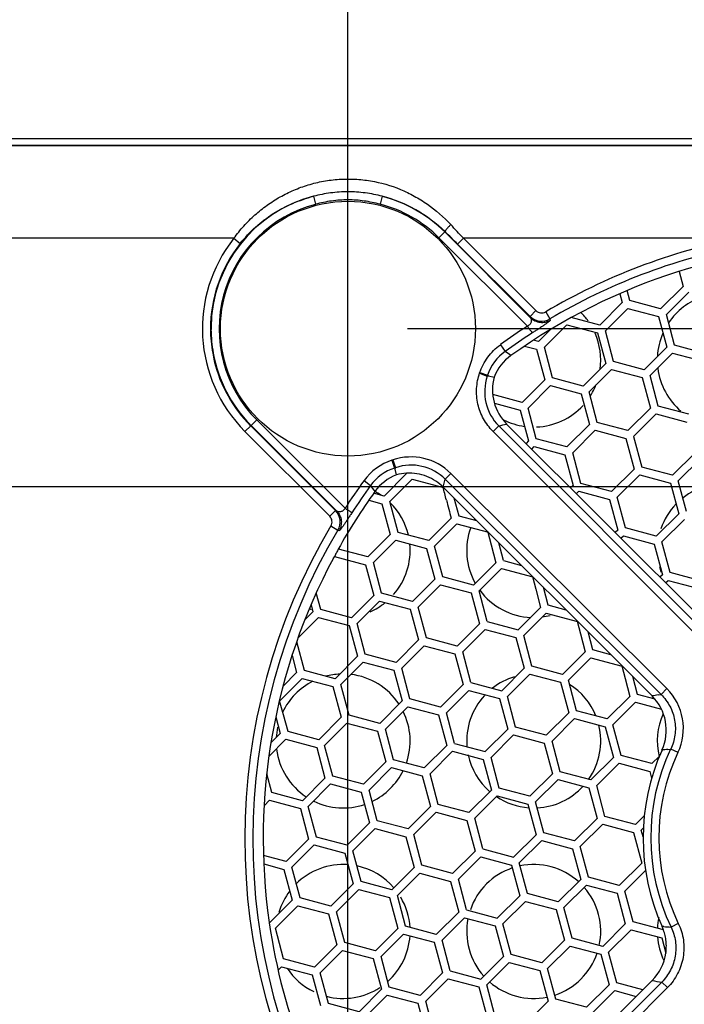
# Model space of a CAD drawing. Header units: inches. Extents: x 0 to 34, y 0 to 22.
# Tile 11 of 60: x 19 to 19.8, y 4.1 to 5.3. Entities that reach past the tile are written whole.
import ezdxf

# ---------------------------------------------------------------- set-up
doc = ezdxf.new("R2010")
doc.units = ezdxf.units.IN
doc.header["$LTSCALE"] = 1.87
doc.header["$MEASUREMENT"] = 0
doc.layers.get('0').update_dxf_attribs({"linetype": 'CONTINUOUS'})
doc.layers.add('DIMENSIONS', color=7, linetype='CONTINUOUS')
doc.styles.get("Standard").update_dxf_attribs({"font": 'txt', "width": 0.8})
doc.dimstyles.new('DIMSTYLE_1', dxfattribs={"dimtxt": 0.125, "dimasz": 0.18, "dimexe": 0.125, "dimexo": 0.0625, "dimgap": 0.0625, "dimtad": 0, "dimtih": 1, "dimtoh": 1, "dimdec": 3, "dimzin": 4, "dimdsep": 46, "dimtxsty": 'STANDARD', "dimblk": '_FILLED', "dimblk1": '_FILLED', "dimblk2": '_FILLED', "dimcen": 0.09, "dimadec": 0, "dimazin": 0, "dimtp": 0.01, "dimtm": 0.01, "dimtfac": 1, "dimtdec": 3, "dimtofl": 0, "dimtmove": 0, "dimatfit": 3, "dimldrblk": '_FILLED', "dimfxl": 1, "dimtolj": 1, "dimtzin": 4, "dimarcsym": 0})

# ---------------------------------------------------------------- blocks, each defined once
blk = doc.blocks.new('_FILLED')
at = {"color": 0, "linetype": 'BYBLOCK'}
blk.add_solid([(0, 0), (-1, 0.1736), (-1, -0.1736)], dxfattribs=at)
blk = doc.blocks.new('*D7')
at = {"layer": 'DIMENSIONS', "color": 2, "linetype": 'CONTINUOUS'}
for p, q in [((19.4011, 3.7344), (19.4011, 5.8327)), ((20.6611, 3.7438), (20.6611, 5.8327)), ((19.4011, 5.7077), (19.0411, 5.7077)), ((20.6611, 5.7077), (21.0211, 5.7077))]:
    blk.add_line(p, q, dxfattribs=at)
at = {"layer": 'DIMENSIONS', "color": 2, "linetype": 'CONTINUOUS', "xscale": 0.18, "yscale": 0.18, "zscale": 0.18}
blk.add_blockref('_FILLED', (19.4011, 5.7077), dxfattribs=at)
at = {"layer": 'DIMENSIONS', "color": 2, "linetype": 'CONTINUOUS', "xscale": 0.18, "yscale": 0.18, "zscale": 0.18, "rotation": 180}
blk.add_blockref('_FILLED', (20.6611, 5.7077), dxfattribs=at)
at = {"layer": 'DIMENSIONS', "color": 2, "linetype": 'CONTINUOUS', "insert": (20.0311, 5.7702), "char_height": 0.125, "width": 1.025, "attachment_point": 2, "line_spacing_factor": 0.9}
blk.add_mtext('1.260{\\Ftxt.shx;\\W1.000000;\\H0.125000; }[32]', dxfattribs=at)
blk = doc.blocks.new('*D8')
at = {"layer": 'DIMENSIONS', "color": 2, "linetype": 'CONTINUOUS'}
for p, q in [((22.5459, 4.9675), (22.5459, 5.3275)), ((19.4749, 4.9675), (22.6709, 4.9675)), ((19.4562, 3.7075), (22.6709, 3.7075)), ((22.5459, 3.7075), (22.5459, 3.3475))]:
    blk.add_line(p, q, dxfattribs=at)
at = {"layer": 'DIMENSIONS', "color": 2, "linetype": 'CONTINUOUS', "xscale": 0.18, "yscale": 0.18, "zscale": 0.18}
for p, rotation in [((22.5459, 4.9675), 270), ((22.5459, 3.7075), 90)]:
    blk.add_blockref('_FILLED', p, dxfattribs=dict(at, rotation=rotation))
at = {"layer": 'DIMENSIONS', "color": 2, "linetype": 'CONTINUOUS', "insert": (22.5459, 4.4), "char_height": 0.125, "width": 0.5, "attachment_point": 2, "line_spacing_factor": 0.9}
blk.add_mtext('1.260\\P[32]', dxfattribs=at)
blk = doc.blocks.new('*D9')
at = {"layer": 'DIMENSIONS', "color": 2, "linetype": 'CONTINUOUS'}
for p, q in [((17.6787, 4.835), (17.6787, 6.3327)), ((20.9977, 4.835), (20.9977, 6.3327)), ((17.6787, 6.2077), (18.6632, 6.2077)), ((20.9977, 6.2077), (20.0132, 6.2077))]:
    blk.add_line(p, q, dxfattribs=at)
at = {"layer": 'DIMENSIONS', "color": 2, "linetype": 'CONTINUOUS', "xscale": 0.18, "yscale": 0.18, "zscale": 0.18, "rotation": 180}
blk.add_blockref('_FILLED', (17.6787, 6.2077), dxfattribs=at)
at = {"layer": 'DIMENSIONS', "color": 2, "linetype": 'CONTINUOUS', "xscale": 0.18, "yscale": 0.18, "zscale": 0.18}
blk.add_blockref('_FILLED', (20.9977, 6.2077), dxfattribs=at)
at = {"layer": 'DIMENSIONS', "color": 2, "linetype": 'CONTINUOUS', "insert": (19.3382, 6.2702), "char_height": 0.125, "width": 1.225, "attachment_point": 2, "line_spacing_factor": 0.9}
blk.add_mtext('3.319{\\Ftxt.shx;\\W1.000000;\\H0.125000; }[84.3]', dxfattribs=at)
blk = doc.blocks.new('*D10')
at = {"layer": 'DIMENSIONS', "color": 2, "linetype": 'CONTINUOUS'}
for p, q in [((21.8645, 4.7725), (21.8645, 5.1325)), ((17.8868, 4.7725), (21.9895, 4.7725)), ((17.8401, 3.9025), (21.9895, 3.9025)), ((21.8645, 3.9025), (21.8645, 3.5425))]:
    blk.add_line(p, q, dxfattribs=at)
at = {"layer": 'DIMENSIONS', "color": 2, "linetype": 'CONTINUOUS', "xscale": 0.18, "yscale": 0.18, "zscale": 0.18}
for p, rotation in [((21.8645, 4.7725), 270), ((21.8645, 3.9025), 90)]:
    blk.add_blockref('_FILLED', p, dxfattribs=dict(at, rotation=rotation))
at = {"layer": 'DIMENSIONS', "color": 2, "linetype": 'CONTINUOUS', "insert": (21.7645, 4.4), "char_height": 0.125, "width": 0.6, "attachment_point": 2, "line_spacing_factor": 0.9}
blk.add_mtext('.870\\P[22.1]', dxfattribs=at)

msp = doc.modelspace()

# ---------------------------------------------------------------- linework, layer by layer
at = {"color": 7, "linetype": 'CONTINUOUS'}
for p, q in [((16.3827, 5.2027), (21.1899, 5.2027)), ((17.507, 5.1944), (21.1899, 5.1944)), ((17.507, 5.1939), (21.1899, 5.1939)), ((19.3587, 5.1312), (19.3612, 5.1213)), ((19.4436, 5.1312), (19.4411, 5.1213)), ((19.2602, 5.0793), (17.4741, 5.0793)), ((19.2602, 5.0793), (19.268, 5.0729)), ((19.5207, 5.0871), (19.5136, 5.0798)), ((19.623, 4.9705), (19.5136, 5.0798)), ((19.5211, 5.0875), (19.5207, 5.0871)), ((19.6269, 4.981), (19.5207, 5.0871)), ((19.5438, 5.0793), (19.5367, 5.072)), ((19.8836, 5.0793), (19.5438, 5.0793)), ((19.5438, 5.0793), (19.6333, 4.9898)), ((19.5367, 5.072), (19.6263, 4.9826)), ((19.8103, 5.0382), (19.8153, 5.0198)), ((19.8153, 5.0198), (19.7875, 4.9921)), ((19.737, 5.0107), (19.7399, 4.9997)), ((19.7496, 5.0022), (19.7462, 5.0147)), ((19.7946, 4.985), (19.8223, 5.0128)), ((19.7399, 4.9997), (19.7122, 4.9719)), ((19.7192, 4.9648), (19.747, 4.9926)), ((19.747, 4.9926), (19.7849, 4.9824)), ((19.7875, 4.9921), (19.7496, 5.0022)), ((19.6333, 4.9898), (19.6263, 4.9826)), ((19.6263, 4.9826), (19.6269, 4.981)), ((19.6455, 4.9883), (19.6506, 4.9795)), ((19.6506, 4.9795), (19.6512, 4.978)), ((19.7122, 4.9719), (19.6771, 4.9813)), ((19.7849, 4.9824), (19.7951, 4.9445)), ((19.8047, 4.9471), (19.7946, 4.985)), ((19.6439, 4.9446), (19.6717, 4.9724)), ((19.6717, 4.9724), (19.7096, 4.9622)), ((19.6519, 4.9668), (19.6368, 4.9517)), ((19.7096, 4.9622), (19.7197, 4.9243)), ((19.7294, 4.9269), (19.7192, 4.9648)), ((19.5895, 4.9477), (19.5953, 4.9394)), ((19.6194, 4.946), (19.6342, 4.942)), ((19.6368, 4.9517), (19.6305, 4.9534)), ((19.6541, 4.9067), (19.6439, 4.9446)), ((19.7951, 4.9445), (19.7673, 4.9167)), ((19.8427, 4.9369), (19.8047, 4.9471)), ((19.6342, 4.942), (19.6444, 4.9041)), ((19.7744, 4.9097), (19.8022, 4.9374)), ((19.8022, 4.9374), (19.8401, 4.9273)), ((19.7197, 4.9243), (19.692, 4.8966)), ((19.7673, 4.9167), (19.7294, 4.9269)), ((19.5639, 4.9123), (19.5733, 4.9089)), ((19.5642, 4.9133), (19.5736, 4.9099)), ((19.5733, 4.9089), (19.575, 4.9091)), ((19.575, 4.9091), (19.5736, 4.9099)), ((19.575, 4.9091), (19.5818, 4.9076)), ((19.692, 4.8966), (19.6541, 4.9067)), ((19.6991, 4.8895), (19.7268, 4.9172)), ((19.7268, 4.9172), (19.7647, 4.9071)), ((19.7647, 4.9071), (19.7749, 4.8692)), ((19.7846, 4.8718), (19.7744, 4.9097)), ((19.6444, 4.9041), (19.6166, 4.8764)), ((19.6237, 4.8693), (19.6515, 4.8971)), ((19.6515, 4.8971), (19.6894, 4.8869)), ((19.6166, 4.8764), (19.58, 4.8862)), ((19.6894, 4.8869), (19.6996, 4.849)), ((19.7092, 4.8516), (19.6991, 4.8895)), ((19.5821, 4.8753), (19.6141, 4.8667)), ((19.8225, 4.8616), (19.7846, 4.8718)), ((19.6141, 4.8667), (19.6242, 4.8288)), ((19.6339, 4.8314), (19.6237, 4.8693)), ((19.7749, 4.8692), (19.7471, 4.8414)), ((19.782, 4.8621), (19.7542, 4.8343)), ((19.782, 4.8621), (19.8199, 4.8519)), ((19.2739, 4.8405), (19.281, 4.8473)), ((19.3856, 4.7426), (19.281, 4.8473)), ((19.2814, 4.8478), (19.2885, 4.8547)), ((19.2814, 4.8478), (19.3872, 4.7419)), ((19.2885, 4.8547), (19.3976, 4.7455)), ((19.5804, 4.8405), (19.5874, 4.8473)), ((19.8533, 4.5807), (19.5874, 4.8473)), ((19.8553, 4.5916), (19.5972, 4.8496)), ((19.6996, 4.849), (19.6718, 4.8212)), ((19.7471, 4.8414), (19.7092, 4.8516)), ((19.3786, 4.7357), (19.2739, 4.8405)), ((19.8463, 4.5739), (19.5804, 4.8405)), ((19.7066, 4.8419), (19.6789, 4.8141)), ((19.7066, 4.8419), (19.7446, 4.8317)), ((19.7542, 4.8343), (19.7644, 4.7964)), ((19.6242, 4.8288), (19.6212, 4.8257)), ((19.6282, 4.8186), (19.6313, 4.8217)), ((19.6313, 4.8217), (19.6692, 4.8115)), ((19.6718, 4.8212), (19.6339, 4.8314)), ((19.7446, 4.8317), (19.7547, 4.7938)), ((19.6692, 4.8115), (19.6794, 4.7736)), ((19.689, 4.7762), (19.6789, 4.8141)), ((19.8301, 4.814), (19.8023, 4.7862)), ((19.4555, 4.8048), (19.4586, 4.7952)), ((19.4566, 4.8052), (19.4598, 4.7956)), ((19.8371, 4.8069), (19.8094, 4.7792)), ((19.474, 4.7888), (19.4458, 4.7606)), ((19.4586, 4.7952), (19.4596, 4.7936)), ((19.4596, 4.7936), (19.4598, 4.7956)), ((19.4611, 4.7868), (19.4596, 4.7936)), ((19.5284, 4.7886), (19.5214, 4.7813)), ((19.5284, 4.7886), (19.7951, 4.5226)), ((19.7547, 4.7938), (19.727, 4.7661)), ((19.734, 4.759), (19.7618, 4.7867)), ((19.7618, 4.7867), (19.7997, 4.7766)), ((19.8023, 4.7862), (19.7644, 4.7964)), ((19.421, 4.7796), (19.4291, 4.7736)), ((19.4529, 4.7536), (19.4806, 4.7813)), ((19.4806, 4.7813), (19.5194, 4.7712)), ((19.5206, 4.778), (19.5214, 4.7813)), ((19.5214, 4.7813), (19.7881, 4.5153)), ((19.6794, 4.7736), (19.6763, 4.7706)), ((19.727, 4.7661), (19.689, 4.7762)), ((19.7997, 4.7766), (19.8099, 4.7387)), ((19.8195, 4.7413), (19.8094, 4.7792)), ((19.4458, 4.7606), (19.4329, 4.7641)), ((19.519, 4.7714), (19.777, 4.5134)), ((19.6834, 4.7635), (19.6865, 4.7666)), ((19.6865, 4.7666), (19.7244, 4.7564)), ((19.4268, 4.7554), (19.4432, 4.751)), ((19.4432, 4.751), (19.4534, 4.713)), ((19.463, 4.7156), (19.4529, 4.7536)), ((19.5384, 4.7358), (19.5324, 4.758)), ((19.7244, 4.7564), (19.7345, 4.7185)), ((19.7442, 4.7211), (19.734, 4.759)), ((19.3786, 4.7357), (19.3856, 4.7426)), ((19.3872, 4.7419), (19.3856, 4.7426)), ((19.5605, 4.7299), (19.5384, 4.7358)), ((19.8099, 4.7387), (19.7821, 4.7109)), ((19.3801, 4.7236), (19.3887, 4.7183)), ((19.5287, 4.7332), (19.5009, 4.7055)), ((19.508, 4.6984), (19.5358, 4.7262)), ((19.5358, 4.7262), (19.5747, 4.7157)), ((19.7892, 4.7038), (19.8169, 4.7316)), ((19.3902, 4.7176), (19.3887, 4.7183)), ((19.4534, 4.713), (19.4256, 4.6853)), ((19.5009, 4.7055), (19.463, 4.7156)), ((19.5741, 4.716), (19.5781, 4.7004)), ((19.7345, 4.7185), (19.7315, 4.7154)), ((19.7385, 4.7083), (19.7416, 4.7114)), ((19.7416, 4.7114), (19.7795, 4.7012)), ((19.7821, 4.7109), (19.7442, 4.7211)), ((19.4327, 4.6782), (19.4604, 4.706)), ((19.4604, 4.706), (19.4983, 4.6958)), ((19.5781, 4.7004), (19.5839, 4.6781)), ((19.5935, 4.6807), (19.5876, 4.7029)), ((19.7795, 4.7012), (19.7897, 4.6633)), ((19.7994, 4.6659), (19.7892, 4.7038)), ((19.4256, 4.6853), (19.3893, 4.695)), ((19.4983, 4.6958), (19.5085, 4.6579)), ((19.5182, 4.6605), (19.508, 4.6984)), ((19.3832, 4.6839), (19.3851, 4.6858)), ((19.3847, 4.6859), (19.423, 4.6756)), ((19.423, 4.6756), (19.4332, 4.6377)), ((19.4428, 4.6403), (19.4327, 4.6782)), ((19.5839, 4.6781), (19.5561, 4.6503)), ((19.5935, 4.6807), (19.6157, 4.6747)), ((19.5632, 4.6433), (19.5909, 4.671)), ((19.5909, 4.671), (19.6298, 4.6606)), ((19.7897, 4.6633), (19.7866, 4.6602)), ((19.8373, 4.6558), (19.7994, 4.6659)), ((19.5085, 4.6579), (19.4808, 4.6301)), ((19.4878, 4.6231), (19.5156, 4.6508)), ((19.5156, 4.6508), (19.5535, 4.6407)), ((19.5561, 4.6503), (19.5182, 4.6605)), ((19.6292, 4.6609), (19.6333, 4.6453)), ((19.7937, 4.6532), (19.7968, 4.6563)), ((19.7968, 4.6563), (19.8347, 4.6461)), ((19.3675, 4.6201), (19.3619, 4.6408)), ((19.4808, 4.6301), (19.4428, 4.6403)), ((19.5535, 4.6407), (19.5637, 4.6027)), ((19.5733, 4.6053), (19.5632, 4.6433)), ((19.6333, 4.6453), (19.639, 4.6229)), ((19.6487, 4.6255), (19.6427, 4.6477)), ((19.3555, 4.6262), (19.3578, 4.6175)), ((19.4332, 4.6377), (19.4054, 4.6099)), ((19.4125, 4.6029), (19.4402, 4.6306)), ((19.4402, 4.6306), (19.4782, 4.6205)), ((19.3578, 4.6175), (19.3479, 4.6075)), ((19.4054, 4.6099), (19.3675, 4.6201)), ((19.4782, 4.6205), (19.4883, 4.5826)), ((19.498, 4.5851), (19.4878, 4.6231)), ((19.639, 4.6229), (19.6113, 4.5952)), ((19.6183, 4.5881), (19.6461, 4.6159)), ((19.6461, 4.6159), (19.685, 4.6054)), ((19.6708, 4.6196), (19.6487, 4.6255)), ((19.3393, 4.5849), (19.3649, 4.6104)), ((19.3649, 4.6104), (19.4028, 4.6003)), ((19.4226, 4.565), (19.4125, 4.6029)), ((19.5637, 4.6027), (19.5359, 4.575)), ((19.5733, 4.6053), (19.6113, 4.5952)), ((19.6844, 4.6057), (19.6884, 4.5901)), ((19.4028, 4.6003), (19.413, 4.5624)), ((19.543, 4.5679), (19.5707, 4.5957)), ((19.5707, 4.5957), (19.6087, 4.5855)), ((19.6884, 4.5901), (19.6942, 4.5678)), ((19.7038, 4.5704), (19.6979, 4.5925)), ((19.3473, 4.5448), (19.3378, 4.5804)), ((19.4883, 4.5826), (19.4606, 4.5548)), ((19.5359, 4.575), (19.498, 4.5851)), ((19.6087, 4.5855), (19.6188, 4.5476)), ((19.6285, 4.5502), (19.6183, 4.5881)), ((19.4676, 4.5477), (19.4954, 4.5755)), ((19.4954, 4.5755), (19.5333, 4.5653)), ((19.5333, 4.5653), (19.5435, 4.5274)), ((19.5531, 4.53), (19.543, 4.5679)), ((19.6942, 4.5678), (19.6664, 4.54)), ((19.726, 4.5644), (19.7038, 4.5704)), ((19.332, 4.5633), (19.3376, 4.5422)), ((19.413, 4.5624), (19.3852, 4.5346)), ((19.3923, 4.5275), (19.4201, 4.5553)), ((19.4201, 4.5553), (19.458, 4.5451)), ((19.4606, 4.5548), (19.4226, 4.565)), ((19.6735, 4.533), (19.7012, 4.5607)), ((19.7012, 4.5607), (19.7401, 4.5503)), ((19.3376, 4.5422), (19.3209, 4.5254)), ((19.3852, 4.5346), (19.3473, 4.5448)), ((19.458, 4.5451), (19.4681, 4.5072)), ((19.4778, 4.5098), (19.4676, 4.5477)), ((19.6188, 4.5476), (19.5911, 4.5198)), ((19.6664, 4.54), (19.6285, 4.5502)), ((19.7395, 4.5506), (19.7436, 4.5349)), ((19.3161, 4.5065), (19.3447, 4.5351)), ((19.3447, 4.5351), (19.3826, 4.5249)), ((19.5531, 4.53), (19.5911, 4.5198)), ((19.5981, 4.5128), (19.6259, 4.5405)), ((19.6259, 4.5405), (19.6638, 4.5304)), ((19.6638, 4.5304), (19.674, 4.4924)), ((19.6836, 4.495), (19.6735, 4.533)), ((19.7436, 4.5349), (19.7493, 4.5126)), ((19.759, 4.5152), (19.753, 4.5374)), ((19.3826, 4.5249), (19.3928, 4.487)), ((19.4025, 4.4896), (19.3923, 4.5275)), ((19.5435, 4.5274), (19.5157, 4.4996)), ((19.5228, 4.4926), (19.5506, 4.5203)), ((19.5506, 4.5203), (19.5885, 4.5102)), ((19.7951, 4.5226), (19.7881, 4.5153)), ((19.3213, 4.4902), (19.3164, 4.5074)), ((19.4681, 4.5072), (19.4404, 4.4794)), ((19.5157, 4.4996), (19.4778, 4.5098)), ((19.5885, 4.5102), (19.5986, 4.4723)), ((19.6083, 4.4748), (19.5981, 4.5128)), ((19.7493, 4.5126), (19.7216, 4.4849)), ((19.7286, 4.4778), (19.7564, 4.5056)), ((19.7564, 4.5056), (19.7887, 4.4969)), ((19.7807, 4.5094), (19.759, 4.5152)), ((19.7844, 4.5147), (19.7881, 4.5153)), ((19.4475, 4.4724), (19.4752, 4.5001)), ((19.4752, 4.5001), (19.5131, 4.49)), ((19.533, 4.4546), (19.5228, 4.4926)), ((19.674, 4.4924), (19.6462, 4.4647)), ((19.7216, 4.4849), (19.6836, 4.495)), ((19.3119, 4.4875), (19.3175, 4.4668)), ((19.3271, 4.4694), (19.3213, 4.4902)), ((19.3928, 4.487), (19.365, 4.4593)), ((19.4404, 4.4794), (19.4025, 4.4896)), ((19.5131, 4.49), (19.5233, 4.4521)), ((19.6533, 4.4576), (19.6811, 4.4854)), ((19.6811, 4.4854), (19.719, 4.4752)), ((19.365, 4.4593), (19.3271, 4.4694)), ((19.3721, 4.4522), (19.3999, 4.4799)), ((19.3999, 4.4799), (19.4378, 4.4698)), ((19.4378, 4.4698), (19.448, 4.4319)), ((19.4576, 4.4345), (19.4475, 4.4724)), ((19.5986, 4.4723), (19.5709, 4.4445)), ((19.6462, 4.4647), (19.6083, 4.4748)), ((19.719, 4.4752), (19.7291, 4.4373)), ((19.7388, 4.4399), (19.7286, 4.4778)), ((19.3034, 4.4386), (19.3245, 4.4598)), ((19.3175, 4.4668), (19.3059, 4.4553)), ((19.3245, 4.4598), (19.3625, 4.4496)), ((19.578, 4.4374), (19.6057, 4.4652)), ((19.6057, 4.4652), (19.6436, 4.455)), ((19.6635, 4.4197), (19.6533, 4.4576)), ((19.3625, 4.4496), (19.3726, 4.4117)), ((19.3823, 4.4143), (19.3721, 4.4522)), ((19.5233, 4.4521), (19.4955, 4.4243)), ((19.5026, 4.4172), (19.5304, 4.445)), ((19.5304, 4.445), (19.5683, 4.4348)), ((19.533, 4.4546), (19.5709, 4.4445)), ((19.6436, 4.455), (19.6538, 4.4171)), ((19.7964, 4.4472), (19.8, 4.4474)), ((19.809, 4.4434), (19.8, 4.4474)), ((19.448, 4.4319), (19.4202, 4.4041)), ((19.4955, 4.4243), (19.4576, 4.4345)), ((19.5683, 4.4348), (19.5785, 4.3969)), ((19.5881, 4.3995), (19.578, 4.4374)), ((19.7291, 4.4373), (19.7014, 4.4095)), ((19.7767, 4.4297), (19.7388, 4.4399)), ((19.7767, 4.4297), (19.786, 4.439)), ((19.4273, 4.397), (19.455, 4.4248)), ((19.455, 4.4248), (19.493, 4.4146)), ((19.7014, 4.4095), (19.6635, 4.4197)), ((19.7085, 4.4025), (19.7362, 4.4302)), ((19.7362, 4.4302), (19.7741, 4.4201)), ((19.7741, 4.4201), (19.7764, 4.4117)), ((19.3069, 4.3941), (19.3008, 4.4171)), ((19.3726, 4.4117), (19.3449, 4.3839)), ((19.4202, 4.4041), (19.3823, 4.4143)), ((19.493, 4.4146), (19.5031, 4.3767)), ((19.5128, 4.3793), (19.5026, 4.4172)), ((19.6538, 4.4171), (19.626, 4.3893)), ((19.6331, 4.3823), (19.6609, 4.41)), ((19.6609, 4.41), (19.6988, 4.3999)), ((19.3519, 4.3768), (19.3797, 4.4046)), ((19.3797, 4.4046), (19.4176, 4.3944)), ((19.4374, 4.3591), (19.4273, 4.397)), ((19.5785, 4.3969), (19.5507, 4.3691)), ((19.626, 4.3893), (19.5881, 4.3995)), ((19.6988, 4.3999), (19.709, 4.362)), ((19.7186, 4.3645), (19.7085, 4.4025)), ((19.2975, 4.3776), (19.3044, 4.3844)), ((19.3044, 4.3844), (19.3423, 4.3743)), ((19.3449, 4.3839), (19.3069, 4.3941)), ((19.4176, 4.3944), (19.4278, 4.3565)), ((19.5578, 4.3621), (19.5855, 4.3898)), ((19.5855, 4.3898), (19.6235, 4.3797)), ((19.3423, 4.3743), (19.3524, 4.3363)), ((19.3621, 4.3389), (19.3519, 4.3768)), ((19.5031, 4.3767), (19.4754, 4.349)), ((19.5507, 4.3691), (19.5128, 4.3793)), ((19.6235, 4.3797), (19.6336, 4.3418)), ((19.6433, 4.3443), (19.6331, 4.3823)), ((19.4754, 4.349), (19.4374, 4.3591)), ((19.4824, 4.3419), (19.5102, 4.3696)), ((19.5102, 4.3696), (19.5481, 4.3595)), ((19.5481, 4.3595), (19.5583, 4.3216)), ((19.5679, 4.3242), (19.5578, 4.3621)), ((19.709, 4.362), (19.6812, 4.3342)), ((19.7565, 4.3544), (19.7186, 4.3645)), ((19.7673, 4.3651), (19.7565, 4.3544)), ((19.4278, 4.3565), (19.4, 4.3288)), ((19.4071, 4.3217), (19.4349, 4.3495)), ((19.4349, 4.3495), (19.4728, 4.3393)), ((19.6883, 4.3271), (19.716, 4.3549)), ((19.716, 4.3549), (19.754, 4.3447)), ((19.7636, 4.3473), (19.7661, 4.3498)), ((19.7658, 4.339), (19.7636, 4.3473)), ((19.3524, 4.3363), (19.3247, 4.3086)), ((19.4, 4.3288), (19.3621, 4.3389)), ((19.4728, 4.3393), (19.4829, 4.3014)), ((19.4926, 4.304), (19.4824, 4.3419)), ((19.6336, 4.3418), (19.6059, 4.314)), ((19.6129, 4.3069), (19.6407, 4.3347)), ((19.6407, 4.3347), (19.6786, 4.3245)), ((19.6812, 4.3342), (19.6433, 4.3443)), ((19.754, 4.3447), (19.7641, 4.3068)), ((19.3318, 4.3015), (19.3595, 4.3293)), ((19.3595, 4.3293), (19.3974, 4.3191)), ((19.5679, 4.3242), (19.6059, 4.314)), ((19.6786, 4.3245), (19.6888, 4.2866)), ((19.6984, 4.2892), (19.6883, 4.3271)), ((19.3247, 4.3086), (19.2968, 4.3161)), ((19.3974, 4.3191), (19.4076, 4.2812)), ((19.4173, 4.2838), (19.4071, 4.3217)), ((19.5583, 4.3216), (19.5305, 4.2938)), ((19.5376, 4.2867), (19.5654, 4.3145)), ((19.5654, 4.3145), (19.6033, 4.3043)), ((19.2971, 4.3056), (19.3221, 4.2989)), ((19.3221, 4.2989), (19.3323, 4.261)), ((19.3419, 4.2636), (19.3318, 4.3015)), ((19.4829, 4.3014), (19.4552, 4.2736)), ((19.5305, 4.2938), (19.4926, 4.304)), ((19.6033, 4.3043), (19.6134, 4.2664)), ((19.6231, 4.269), (19.6129, 4.3069)), ((19.7641, 4.3068), (19.7364, 4.279)), ((19.4623, 4.2665), (19.49, 4.2943)), ((19.49, 4.2943), (19.5279, 4.2841)), ((19.5478, 4.2488), (19.5376, 4.2867)), ((19.6888, 4.2866), (19.661, 4.2588)), ((19.7364, 4.279), (19.6984, 4.2892)), ((19.7434, 4.272), (19.7689, 4.2974)), ((19.4076, 4.2812), (19.3798, 4.2534)), ((19.3869, 4.2463), (19.4147, 4.2741)), ((19.4147, 4.2741), (19.4526, 4.264)), ((19.4552, 4.2736), (19.4173, 4.2838)), ((19.5279, 4.2841), (19.5381, 4.2462)), ((19.6681, 4.2518), (19.6958, 4.2795)), ((19.6958, 4.2795), (19.7338, 4.2694)), ((19.3323, 4.261), (19.304, 4.2327)), ((19.3798, 4.2534), (19.3419, 4.2636)), ((19.4526, 4.264), (19.4628, 4.226)), ((19.4724, 4.2286), (19.4623, 4.2665)), ((19.6134, 4.2664), (19.5857, 4.2387)), ((19.661, 4.2588), (19.6231, 4.269)), ((19.7338, 4.2694), (19.7439, 4.2315)), ((19.7536, 4.234), (19.7434, 4.272)), ((19.3116, 4.2262), (19.3393, 4.2539)), ((19.3393, 4.2539), (19.3773, 4.2438)), ((19.5478, 4.2488), (19.5857, 4.2387)), ((19.5927, 4.2316), (19.6205, 4.2593)), ((19.6205, 4.2593), (19.6584, 4.2492)), ((19.6584, 4.2492), (19.6686, 4.2113)), ((19.6783, 4.2139), (19.6681, 4.2518)), ((19.3773, 4.2438), (19.3874, 4.2058)), ((19.3971, 4.2084), (19.3869, 4.2463)), ((19.5381, 4.2462), (19.5103, 4.2185)), ((19.5174, 4.2114), (19.5452, 4.2392)), ((19.5452, 4.2392), (19.5831, 4.229)), ((19.3217, 4.1882), (19.3116, 4.2262)), ((19.4628, 4.226), (19.435, 4.1983)), ((19.5103, 4.2185), (19.4724, 4.2286)), ((19.5831, 4.229), (19.5933, 4.1911)), ((19.6029, 4.1937), (19.5927, 4.2316)), ((19.7439, 4.2315), (19.7162, 4.2037)), ((19.7911, 4.224), (19.7536, 4.234)), ((19.7903, 4.2261), (19.7893, 4.2285)), ((19.7914, 4.2283), (19.7893, 4.2285)), ((19.7912, 4.2236), (19.7903, 4.2261)), ((19.8094, 4.2321), (19.8004, 4.2276)), ((19.4421, 4.1912), (19.4698, 4.219)), ((19.4698, 4.219), (19.5077, 4.2088)), ((19.7162, 4.2037), (19.6783, 4.2139)), ((19.7232, 4.1966), (19.751, 4.2244)), ((19.751, 4.2244), (19.7889, 4.2142)), ((19.7889, 4.2142), (19.794, 4.1955)), ((19.3874, 4.2058), (19.3597, 4.1781)), ((19.435, 4.1983), (19.3971, 4.2084)), ((19.5077, 4.2088), (19.5179, 4.1709)), ((19.5276, 4.1735), (19.5174, 4.2114)), ((19.6686, 4.2113), (19.6408, 4.1835)), ((19.6479, 4.1764), (19.6757, 4.2042)), ((19.6757, 4.2042), (19.7136, 4.194)), ((19.3597, 4.1781), (19.3217, 4.1882)), ((19.3667, 4.171), (19.3945, 4.1988)), ((19.3945, 4.1988), (19.4324, 4.1886)), ((19.4324, 4.1886), (19.4426, 4.1507)), ((19.4522, 4.1533), (19.4421, 4.1912)), ((19.5933, 4.1911), (19.5655, 4.1633)), ((19.6408, 4.1835), (19.6029, 4.1937)), ((19.7136, 4.194), (19.7238, 4.1561)), ((19.7334, 4.1587), (19.7232, 4.1966)), ((19.3148, 4.1742), (19.3191, 4.1786)), ((19.3191, 4.1786), (19.3571, 4.1684)), ((19.5726, 4.1562), (19.6003, 4.184)), ((19.6003, 4.184), (19.6382, 4.1738)), ((19.6581, 4.1385), (19.6479, 4.1764)), ((19.3571, 4.1684), (19.3672, 4.1305)), ((19.3769, 4.1331), (19.3667, 4.171)), ((19.5179, 4.1709), (19.4902, 4.1431)), ((19.4972, 4.136), (19.525, 4.1638)), ((19.525, 4.1638), (19.5629, 4.1536)), ((19.5276, 4.1735), (19.5655, 4.1633)), ((19.6382, 4.1738), (19.6484, 4.1359)), ((19.4902, 4.1431), (19.4522, 4.1533)), ((19.777, 4.1616), (19.5191, 3.9037)), ((19.7889, 4.1595), (19.5218, 3.8917)), ((19.796, 4.1527), (19.5289, 3.8849)), ((19.5629, 4.1536), (19.5731, 4.1157)), ((19.5827, 4.1183), (19.5726, 4.1562)), ((19.7238, 4.1561), (19.696, 4.1284)), ((19.7655, 4.1501), (19.7334, 4.1587)), ((19.796, 4.1527), (19.7889, 4.1595)), ((19.4426, 4.1507), (19.4148, 4.1229)), ((19.4219, 4.1159), (19.4496, 4.1436)), ((19.4496, 4.1436), (19.4876, 4.1335)), ((19.7031, 4.1213), (19.7308, 4.149)), ((19.7308, 4.149), (19.7573, 4.1419)), ((19.4148, 4.1229), (19.3769, 4.1331)), ((19.4876, 4.1335), (19.4977, 4.0955)), ((19.5074, 4.0981), (19.4972, 4.136)), ((19.6484, 4.1359), (19.6207, 4.1082)), ((19.696, 4.1284), (19.6581, 4.1385))]:
    msp.add_line(p, q, dxfattribs=at)
msp.add_circle((19.4011, 4.9675), 0.1575, dxfattribs=at)
for centre, radius, start, end in [((19.4011, 4.9674), 0.1692, 104.5306, 179.4228), ((19.4011, 4.9674), 0.1692, 45.028, 75.4708), ((19.4011, 4.9671), 0.1592, 104.5313, 224.9694), ((19.4011, 4.9672), 0.1592, 45.0298, 75.4714), ((14.5154, 0.4483), 6.836, 42.64423, 42.83667), ((19.4011, 4.9676), 0.1798, 141.6047, 224.9693), ((14.9238, 0.4542), 6.5271, 45.0303, 45.22332), ((20.0311, 4.3363), 0.7575, 101.231, 120.6025), ((19.4011, 4.9674), 0.1698, 141.6027, 180.1844), ((20.0311, 4.3375), 0.7347, 54.3181, 125.6819), ((20.0311, 4.3361), 0.7475, 101.2307, 120.6017), ((19.8662, 4.9287), 0.0828, 108.9471, 146.2601), ((19.6404, 4.9967), 0.02, 225.1244, 300.5941), ((19.6404, 4.9969), 0.01, 224.9874, 300.5452), ((19.6307, 4.9287), 0.0828, 35.526, 45.2194), ((19.4002, 4.9674), 0.1682, 179.4234, 180.3089), ((20.0313, 4.3361), 0.7545, 122.7589, 125.8425), ((19.4019, 4.9674), 0.1706, 180.1814, 190.2533), ((19.4017, 4.9675), 0.1698, 180.3245, 190.2794), ((20.0312, 4.3359), 0.7444, 122.7584, 125.8422), ((19.6307, 4.9287), 0.0828, 352.0378, 23.6843), ((19.8662, 4.9287), 0.0828, 156.3157, 177.0804), ((19.4004, 4.9672), 0.1691, 190.2639, 193.6416), ((19.4011, 4.9674), 0.1692, 190.2875, 224.5912), ((19.6303, 4.8909), 0.0598, 125.7943, 161.4364), ((19.6374, 4.8857), 0.0598, 125.6771, 158.5469), ((18.9056, 3.9481), 1.2076, 54.7466, 55.1671), ((19.4011, 4.9674), 0.1699, 193.6439, 224.96), ((19.8662, 4.9287), 0.0828, 187.1051, 229.7368), ((19.6297, 4.8894), 0.0596, 160.954, 224.9355), ((19.4011, 4.9678), 0.182, 341.0907, 341.441), ((19.6395, 4.8919), 0.0598, 164.7623, 225.0081), ((19.6307, 4.9287), 0.0828, 327.4555, 338.2212), ((19.6307, 4.9287), 0.0828, 272.3688, 317.3686), ((19.376, 5.7569), 0.9339, 283.0855, 283.7033), ((19.6307, 4.9287), 0.0828, 243.0141, 262.1733), ((19.4791, 4.7391), 0.0698, 45.0737, 108.8274), ((19.4775, 4.7386), 0.0698, 108.4005, 143.9928), ((19.4011, 4.9681), 0.172, 288.4106, 288.8065), ((19.4791, 4.739), 0.0598, 45.0429, 108.8681), ((19.4775, 4.7384), 0.0598, 108.3695, 144.0013), ((19.4828, 4.7312), 0.0597, 111.4714, 144.3156), ((19.4011, 4.9678), 0.182, 288.4125, 288.8084), ((19.4768, 4.7292), 0.0597, 93.2275, 105.2286), ((20.0313, 4.3362), 0.7544, 143.9969, 147.1452), ((20.0313, 4.336), 0.7444, 143.9945, 147.1429), ((20.4198, 5.4626), 1.2068, 214.8166, 215.2535), ((18.6, 4.9954), 0.9459, 346.2997, 346.7107), ((19.8662, 4.6932), 0.0828, 82.8946, 127.8944), ((20.0311, 4.3375), 0.7347, 144.3181, 150.8828), ((19.3952, 4.6932), 0.0828, 55.8715, 61.5786), ((16.49, 3.9624), 3.1348, 14.6541, 14.9652), ((19.3952, 4.6932), 0.0828, 13.2755, 45.5258), ((23.6231, 5.8252), 4.2375, 194.6224, 194.9335), ((19.8662, 4.6932), 0.0828, 135.9955, 161.0523), ((19.3715, 4.7286), 0.00998, 329.2826, 45.021), ((19.3715, 4.7285), 0.02, 329.3233, 44.8794), ((20.0311, 4.3363), 0.7575, 149.2541, 210.5405), ((19.6307, 4.6932), 0.0828, 151.6117, 152.9599), ((20.0311, 4.3361), 0.7476, 149.2528, 210.5393), ((19.6307, 4.6932), 0.0828, 159.963, 209.2842), ((19.3952, 4.6932), 0.0828, 318.8317, 5.666), ((20.0311, 4.3375), 0.7347, 151.8664, 188.1471), ((19.8662, 4.6932), 0.0828, 194.2102, 198.9477), ((19.6307, 4.6932), 0.0828, 216.3691, 267.6312), ((19.3952, 4.6932), 0.0828, 293.6841, 308.8922), ((19.3952, 4.6932), 0.0828, 239.2108, 241.5786), ((19.6307, 4.6932), 0.0828, 277.3754, 284.2108), ((19.3952, 4.4577), 0.0828, 116.8284, 154.5999), ((19.3952, 4.4577), 0.0828, 92.8834, 105.0084), ((19.3952, 4.4577), 0.0828, 33.4428, 83.3889), ((19.6307, 4.4577), 0.0828, 106.579, 128.0685), ((19.6307, 4.4577), 0.0828, 21.9432, 57.7323), ((19.7459, 4.4732), 0.0697, 334.6855, 45.1518), ((19.6307, 4.4577), 0.0828, 137.3686, 184.9519), ((19.98, 3.404), 1.1278, 99.988, 100.3673), ((19.7348, 4.4711), 0.0597, 335.7077, 45.019), ((19.3952, 4.4577), 0.0828, 340.6327, 26.269), ((19.8662, 4.4577), 0.0828, 156.1322, 193.3239), ((19.3952, 4.4577), 0.0828, 168.1575, 177.124), ((19.6307, 4.4577), 0.0828, 325.0536, 13.7001), ((19.3952, 4.4577), 0.0828, 187.1051, 236.5644), ((20.0311, 4.3375), 0.2653, 155.7328, 204.2672), ((20.0311, 4.338), 0.2558, 154.6623, 205.5793), ((19.8591, 3.6711), 0.7786, 94.6181, 95.1451), ((19.6307, 4.4577), 0.0828, 191.8425, 229.2001), ((20.0311, 4.3382), 0.2458, 154.6662, 205.5831), ((19.3952, 4.4577), 0.0828, 295.6412, 333.6424), ((19.6307, 4.4577), 0.0828, 273.0202, 317.4913), ((19.3952, 4.4577), 0.0828, 243.9475, 288.662), ((19.6307, 4.4577), 0.0828, 236.1883, 265.831), ((19.3952, 4.2222), 0.0828, 85.7871, 134.9997), ((19.3952, 4.2222), 0.0828, 40.7925, 77.8071), ((19.6307, 4.2222), 0.0828, 108.6203, 161.0523), ((19.6307, 4.2222), 0.0828, 48.0882, 101.8418), ((19.6307, 4.2222), 0.0828, 347.9335, 41.1628), ((19.3952, 4.2222), 0.0828, 142.8131, 163.4211), ((19.3952, 4.2222), 0.0828, 3.4323, 30.7897), ((19.6307, 4.2222), 0.0828, 168.9987, 221.9188), ((19.8662, 4.2222), 0.0828, 168.0049, 177.3518), ((20.0311, 4.3375), 0.7347, 188.2025, 214.8768), ((19.8581, 4.9924), 0.767, 265.0131, 265.6862), ((19.3952, 4.2222), 0.0828, 311.7443, 356.2673), ((19.8662, 4.2222), 0.0828, 184.5534, 205.7431), ((19.6307, 4.2222), 0.0828, 288.3116, 341.0523), ((19.7348, 4.2039), 0.0598, 314.9811, 351.8626), ((19.3952, 4.2222), 0.0828, 213.3154, 243.9475), ((19.3952, 4.2222), 0.0828, 255.5182, 303.1578), ((19.6307, 4.2222), 0.0828, 228.8442, 281.3866), ((19.9775, 5.257), 1.1136, 259.6301, 260.2508)]:
    msp.add_arc(centre, radius, start, end, dxfattribs=at)
for points, knots in [([(19.2602, 5.0793), (19.264, 5.0845), (19.2722, 5.0946), (19.2859, 5.1083), (19.3009, 5.1203), (19.317, 5.1306), (19.3341, 5.1391), (19.3521, 5.1456), (19.3709, 5.1502), (19.3902, 5.1525), (19.4097, 5.1527), (19.4354, 5.1499), (19.4603, 5.1428), (19.4833, 5.1317), (19.5049, 5.1183), (19.5195, 5.1055), (19.5282, 5.0962)], [0, 0, 0, 0, 0.063235, 0.126155, 0.188446, 0.250301, 0.312129, 0.374247, 0.43687, 0.500114, 0.56357, 0.626795, 0.751514, 0.813326, 0.875245, 1, 1, 1, 1]), ([(19.268, 5.0729), (19.2738, 5.0801), (19.2864, 5.0936), (19.3084, 5.1103), (19.3326, 5.1231), (19.3499, 5.1289), (19.3587, 5.1312)], [0, 0, 0, 0, 0.253189, 0.503001, 0.751023, 1, 1, 1, 1]), ([(19.4436, 5.1312), (19.4367, 5.133), (19.4226, 5.1357), (19.4011, 5.1372), (19.3797, 5.1357), (19.3656, 5.133), (19.3587, 5.1312)], [0, 0, 0, 0, 0.249724, 0.499999, 0.750277, 1, 1, 1, 1]), ([(19.4411, 5.1213), (19.4346, 5.123), (19.4246, 5.1251), (19.4112, 5.1265), (19.4011, 5.1269), (19.391, 5.1265), (19.3776, 5.1251), (19.3677, 5.123), (19.3612, 5.1213)], [0, 0, 0, 0, 0.249925, 0.374947, 0.499999, 0.625052, 0.750075, 1, 1, 1, 1]), ([(19.4436, 5.1312), (19.4581, 5.1275), (19.4862, 5.1163), (19.5105, 5.0981), (19.5211, 5.0875)], [0, 0, 0, 0, 0.498757, 1, 1, 1, 1]), ([(19.5282, 5.0962), (19.5272, 5.0952), (19.5259, 5.0938), (19.5241, 5.0919), (19.5231, 5.0906), (19.5222, 5.0895), (19.5216, 5.0886), (19.5212, 5.088), (19.5211, 5.0877), (19.5211, 5.0876), (19.5211, 5.0875)], [0, 0, 0, 0, 0.361103, 0.529804, 0.679956, 0.80598, 0.902747, 0.967203, 0.987196, 1, 1, 1, 1]), ([(19.6269, 4.981), (19.6269, 4.981), (19.6271, 4.9807), (19.6273, 4.9803), (19.6275, 4.9797), (19.6277, 4.9789), (19.6278, 4.9777), (19.6277, 4.9762), (19.6271, 4.9746), (19.6262, 4.973), (19.6248, 4.9716), (19.6237, 4.9708), (19.623, 4.9705)], [0, 0, 0, 0, 0.026546, 0.066546, 0.1139, 0.164549, 0.273594, 0.393506, 0.526499, 0.673725, 0.834798, 1, 1, 1, 1]), ([(19.6269, 4.981), (19.6284, 4.9795), (19.6321, 4.9769), (19.6385, 4.975), (19.6451, 4.9753), (19.6493, 4.9769), (19.6512, 4.978)], [0, 0, 0, 0, 0.249449, 0.49935, 0.750131, 1, 1, 1, 1]), ([(19.623, 4.9705), (19.6237, 4.9695), (19.6246, 4.9679), (19.626, 4.9661), (19.6268, 4.9651), (19.6274, 4.9644), (19.6278, 4.9639), (19.6281, 4.9635), (19.6282, 4.963), (19.6283, 4.9626), (19.6284, 4.9623), (19.6284, 4.9621), (19.6284, 4.962), (19.6284, 4.9619)], [0, 0, 0, 0, 0.359184, 0.524624, 0.672511, 0.737904, 0.796574, 0.848306, 0.893655, 0.932661, 0.964412, 0.987362, 1, 1, 1, 1]), ([(19.6512, 4.978), (19.6512, 4.978), (19.6512, 4.9779), (19.651, 4.9776), (19.6506, 4.9772), (19.65, 4.9766), (19.6491, 4.9759), (19.648, 4.975), (19.6467, 4.9741), (19.6453, 4.973), (19.6431, 4.9715), (19.6401, 4.9695), (19.6364, 4.967), (19.6324, 4.9645), (19.6298, 4.9628), (19.6284, 4.9619)], [0, 0, 0, 0, 0.004351, 0.011163, 0.033188, 0.065777, 0.10753, 0.157337, 0.214394, 0.277885, 0.346979, 0.498458, 0.661644, 0.830141, 1, 1, 1, 1]), ([(19.5639, 4.9127), (19.5651, 4.9162), (19.568, 4.923), (19.5737, 4.9324), (19.5809, 4.9407), (19.5865, 4.9455), (19.5895, 4.9477)], [0, 0, 0, 0, 0.24996, 0.500007, 0.750031, 1, 1, 1, 1]), ([(19.5804, 4.8405), (19.5758, 4.8451), (19.5679, 4.8556), (19.5609, 4.874), (19.5593, 4.8937), (19.5618, 4.9066), (19.5639, 4.9127)], [0, 0, 0, 0, 0.249992, 0.499982, 0.749981, 1, 1, 1, 1]), ([(19.5194, 4.7712), (19.5164, 4.7741), (19.5099, 4.7794), (19.4987, 4.7852), (19.4865, 4.7886), (19.4781, 4.789), (19.474, 4.7888)], [0, 0, 0, 0, 0.2501, 0.500075, 0.750055, 1, 1, 1, 1]), ([(19.3976, 4.7455), (19.3973, 4.7448), (19.3966, 4.7437), (19.3951, 4.7424), (19.3935, 4.7415), (19.392, 4.741), (19.3905, 4.7409), (19.3891, 4.7411), (19.3881, 4.7414), (19.3875, 4.7417), (19.3873, 4.7419), (19.3872, 4.7419)], [0, 0, 0, 0, 0.165209, 0.324908, 0.470983, 0.603381, 0.723393, 0.833392, 0.932657, 0.97323, 1, 1, 1, 1]), ([(19.3872, 4.7419), (19.3887, 4.7404), (19.3913, 4.7367), (19.3932, 4.7303), (19.3929, 4.7237), (19.3913, 4.7195), (19.3902, 4.7176)], [0, 0, 0, 0, 0.249483, 0.49916, 0.750457, 1, 1, 1, 1]), ([(19.406, 4.7398), (19.4051, 4.7385), (19.4034, 4.7359), (19.401, 4.7321), (19.3985, 4.7284), (19.3966, 4.7255), (19.3951, 4.7234), (19.3941, 4.722), (19.3932, 4.7208), (19.3923, 4.7197), (19.3916, 4.7188), (19.391, 4.7182), (19.3906, 4.7178), (19.3903, 4.7176), (19.3902, 4.7176), (19.3902, 4.7176)], [0, 0, 0, 0, 0.17028, 0.338902, 0.501907, 0.653045, 0.722003, 0.785415, 0.842449, 0.892281, 0.934095, 0.966744, 0.988809, 0.995634, 1, 1, 1, 1]), ([(19.3976, 4.7455), (19.3986, 4.7448), (19.4001, 4.7438), (19.402, 4.7426), (19.4033, 4.7418), (19.4044, 4.7412), (19.4052, 4.7406), (19.4056, 4.7402), (19.4058, 4.74), (19.4059, 4.7399), (19.406, 4.7398)], [0, 0, 0, 0, 0.362019, 0.528507, 0.676529, 0.801242, 0.898493, 0.965881, 0.987374, 1, 1, 1, 1]), ([(19.3893, 4.695), (19.3885, 4.6935), (19.3866, 4.6906), (19.3855, 4.6874), (19.3847, 4.6859)], [0, 0, 0, 0, 0.499991, 1, 1, 1, 1]), ([(19.7881, 4.5153), (19.7924, 4.511), (19.7998, 4.501), (19.8058, 4.4835), (19.8061, 4.4649), (19.8026, 4.453), (19.8, 4.4474)], [0, 0, 0, 0, 0.249977, 0.499959, 0.749962, 1, 1, 1, 1]), ([(19.8004, 4.2276), (19.8031, 4.222), (19.8067, 4.2102), (19.8064, 4.1916), (19.8006, 4.1739), (19.7932, 4.1639), (19.7889, 4.1595)], [0, 0, 0, 0, 0.249954, 0.499933, 0.749946, 1, 1, 1, 1]), ([(19.8094, 4.2321), (19.8125, 4.2256), (19.8167, 4.2117), (19.8164, 4.1901), (19.8095, 4.1695), (19.801, 4.1578), (19.796, 4.1527)], [0, 0, 0, 0, 0.249995, 0.499998, 0.750001, 1, 1, 1, 1]), ([(19.794, 4.1955), (19.7943, 4.1978), (19.7947, 4.2027), (19.7945, 4.2087), (19.7938, 4.2135), (19.7929, 4.2182), (19.7918, 4.2217), (19.7911, 4.224)], [0, 0, 0, 0, 0.249925, 0.500026, 0.625046, 0.750023, 1, 1, 1, 1])]:
    msp.add_open_spline(points, degree=3, knots=knots, dxfattribs=at)

# ---------------------------------------------------------------- dimensions: what is measured, and where the dimension line sits
at = {"layer": 'DIMENSIONS', "color": 2, "linetype": 'CONTINUOUS'}
for base, p1, p2, angle, picture, middle in [((17.6787, 6.2077), (20.9977, 4.7725), (17.6787, 4.7725), 180, '*D9', (19.3382, 6.2077)), ((22.5459, 4.9675), (19.3937, 3.7075), (19.4124, 4.9675), 90, '*D8', (22.5459, 4.2438)), ((21.8645, 4.7725), (17.7776, 3.9025), (17.8243, 4.7725), 90, '*D10', (21.8645, 4.2438))]:
    dim = msp.add_linear_dim(base=base, p1=p1, p2=p2, angle=angle, dimstyle='DIMSTYLE_1', dxfattribs=at)
    dim.commit()
    dim.dimension.update_dxf_attribs({"geometry": picture, "text_midpoint": middle, "dimtype": 160})
dim = msp.add_linear_dim(base=(20.6611, 5.7077), p1=(19.4011, 3.6719), p2=(20.6611, 3.6813), dimstyle='DIMSTYLE_1', dxfattribs=at)
dim.commit()
dim.dimension.update_dxf_attribs({"geometry": '*D7', "text_midpoint": (20.0311, 5.7077), "dimtype": 160})

doc.saveas('drawing.dxf')
